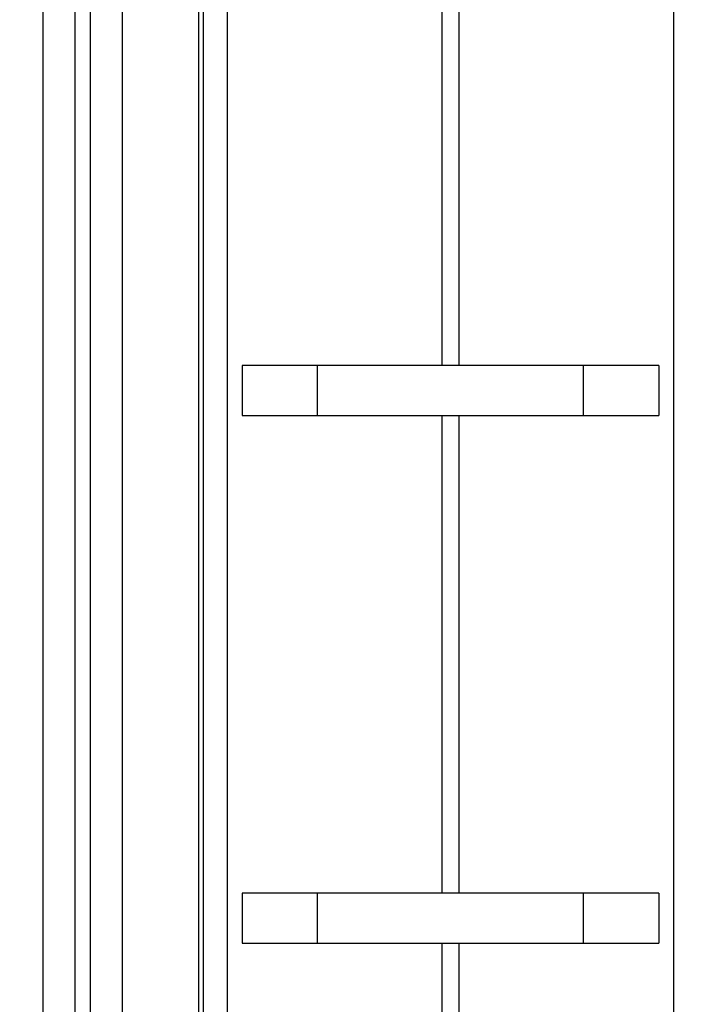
# Model space of a CAD drawing. Header units: inches. Extents: x 0.2 to 16.8, y 0.2 to 10.8.
# Tile 19 of 24: x 8.416 to 8.669, y 6.949 to 7.324. Entities that reach past the tile are written whole.
import ezdxf

# ---------------------------------------------------------------- set-up
doc = ezdxf.new("R2010")
doc.units = ezdxf.units.IN
doc.header["$LTSCALE"] = 0.935
doc.header["$MEASUREMENT"] = 0
doc.layers.get('0').update_dxf_attribs({"linetype": 'CONTINUOUS'})
doc.layers.add('DIMENSIONS', color=7, linetype='CONTINUOUS')
doc.styles.get("Standard").update_dxf_attribs({"font": 'txt', "width": 0.8})
doc.dimstyles.new('DIMSTYLE_3', dxfattribs={"dimtxt": 0.125, "dimasz": 0.18, "dimexe": 0.18, "dimexo": 0.0625, "dimgap": 0.09, "dimtad": 0, "dimtih": 1, "dimtoh": 1, "dimdec": 3, "dimzin": 4, "dimdsep": 46, "dimtxsty": 'STANDARD', "dimblk": '_FILLED', "dimblk1": '_FILLED', "dimblk2": '_FILLED', "dimcen": 0.09, "dimadec": 0, "dimazin": 0, "dimtp": 0.01, "dimtm": 0.01, "dimtfac": 1, "dimtdec": 3, "dimtofl": 0, "dimtmove": 0, "dimatfit": 3, "dimldrblk": '_FILLED', "dimfxl": 1, "dimtolj": 1, "dimtzin": 4, "dimarcsym": 0})
doc.dimstyles.new('DIMSTYLE_4', dxfattribs={"dimtxt": 0.125, "dimasz": 0.18, "dimexe": 0.18, "dimexo": 0.0625, "dimgap": 0.09, "dimtad": 0, "dimtih": 1, "dimtoh": 1, "dimdec": 3, "dimzin": 4, "dimdsep": 46, "dimtxsty": 'STANDARD', "dimblk": '_FILLED', "dimblk1": '_FILLED', "dimblk2": '_FILLED', "dimcen": 0.09, "dimadec": 0, "dimazin": 0, "dimtp": 0.01, "dimtm": 0.01, "dimtfac": 1, "dimtdec": 3, "dimtofl": 0, "dimtmove": 0, "dimatfit": 3, "dimldrblk": '_FILLED', "dimfxl": 1, "dimtolj": 1, "dimtzin": 4, "dimarcsym": 0})

# ---------------------------------------------------------------- blocks, each defined once
blk = doc.blocks.new('_FILLED')
at = {"color": 0, "linetype": 'BYBLOCK'}
blk.add_solid([(0, 0), (-1, 0.1736), (-1, -0.1736)], dxfattribs=at)
blk = doc.blocks.new('*D11')
at = {"layer": 'DIMENSIONS', "color": 2, "linetype": 'CONTINUOUS'}
for p, q in [((8.54675, 8.4171), (10.37391, 8.4171)), ((10.24891, 8.4171), (10.24891, 6.00965)), ((10.24891, 3.35219), (10.24891, 5.75965)), ((8.58555, 3.35219), (10.37391, 3.35219))]:
    blk.add_line(p, q, dxfattribs=at)
at = {"layer": 'DIMENSIONS', "color": 2, "linetype": 'CONTINUOUS', "xscale": 0.18, "yscale": 0.18, "zscale": 0.18}
for p, rotation in [((10.24891, 8.4171), 90), ((10.24891, 3.35219), 270)]:
    blk.add_blockref('_FILLED', p, dxfattribs=dict(at, rotation=rotation))
at = {"layer": 'DIMENSIONS', "color": 2, "linetype": 'CONTINUOUS', "insert": (10.24891, 5.94715), "char_height": 0.125, "width": 1.425, "attachment_point": 2, "line_spacing_factor": 0.9}
blk.add_mtext('5.065{\\Ftxt.shx;\\W1.000000;\\H0.125000; }[128.65]', dxfattribs=at)
blk = doc.blocks.new('*D14')
at = {"layer": 'DIMENSIONS', "color": 2, "linetype": 'CONTINUOUS'}
blk.add_line((8.13667, 7.34495), (8.13667, 8.8546), dxfattribs=at)
at = {"layer": 'DIMENSIONS', "color": 2, "linetype": 'CONTINUOUS', "insert": (8.07417, 8.9171), "char_height": 0.125, "width": 1.425, "attachment_point": 1, "rotation": 90, "line_spacing_factor": 0.9}
blk.add_mtext('4X .388{\\Ftxt.shx;\\W1.000000;\\H0.125000; }[9.87]', dxfattribs=at)

msp = doc.modelspace()

# ---------------------------------------------------------------- linework, layer by layer
at = {"color": 9, "linetype": 'CONTINUOUS'}
for p, q in [((8.43705, 8.4171), (8.43705, 3.9741)), ((8.44305, 3.9741), (8.44305, 8.4171)), ((8.48425, 3.9741), (8.48425, 8.0066)), ((8.49501, 7.9771), (8.49501, 3.9771)), ((8.6651, 3.9771), (8.6651, 7.9771)), ((8.57692, 7.1923), (8.57692, 7.37425)), ((8.58319, 7.37425), (8.58319, 7.1923)), ((8.57692, 6.99135), (8.57692, 7.1733)), ((8.58319, 7.1733), (8.58319, 6.99135)), ((8.57692, 6.7904), (8.57692, 6.97235)), ((8.58319, 6.97235), (8.58319, 6.7904))]:
    msp.add_line(p, q, dxfattribs=at)
at = {"color": 6, "linetype": 'CONTINUOUS'}
msp.add_line((8.45505, 8.4171), (8.45505, 3.9741), dxfattribs=at)
at = {"color": 7, "linetype": 'CONTINUOUS'}
for p, q in [((8.42505, 4.3171), (8.42505, 8.3871)), ((8.48605, 3.9771), (8.48605, 7.9771)), ((8.5008, 7.1923), (8.5008, 7.1733)), ((8.65931, 7.1923), (8.5008, 7.1923)), ((8.5295, 7.1733), (8.5295, 7.1923)), ((8.6306, 7.1923), (8.6306, 7.1733)), ((8.65931, 7.1923), (8.65931, 7.1733)), ((8.5008, 7.1733), (8.65931, 7.1733)), ((8.5008, 6.99135), (8.5008, 6.97235)), ((8.65931, 6.99135), (8.5008, 6.99135)), ((8.5295, 6.97235), (8.5295, 6.99135)), ((8.6306, 6.99135), (8.6306, 6.97235)), ((8.65931, 6.99135), (8.65931, 6.97235)), ((8.5008, 6.97235), (8.65931, 6.97235))]:
    msp.add_line(p, q, dxfattribs=at)

# ---------------------------------------------------------------- dimensions: what is measured, and where the dimension line sits
at = {"layer": 'DIMENSIONS', "color": 2, "linetype": 'CONTINUOUS'}
dim = msp.add_ordinate_dim(feature_location=(8.13667, 7.34495), offset=(0, 1.50965), dtype=1, origin=(8.52505, 7.28245), text='4X <>', dimstyle='DIMSTYLE_3', dxfattribs=at)
dim.commit()
dim.dimension.update_dxf_attribs({"geometry": '*D14', "text_midpoint": (8.13667, 9.6296)})
dim = msp.add_linear_dim(base=(10.24891, 3.35219), p1=(8.54675, 8.4171), p2=(8.58555, 3.35219), angle=270, dimstyle='DIMSTYLE_4', dxfattribs=at)
dim.commit()
dim.dimension.update_dxf_attribs({"geometry": '*D11', "text_midpoint": (10.09891, 5.88465), "dimtype": 160})

doc.saveas('drawing.dxf')
